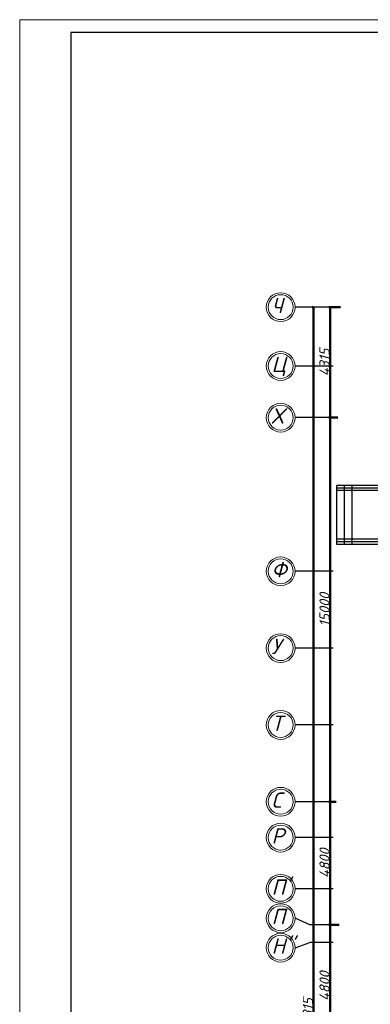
# Model space of a CAD drawing. Header units: millimetres. Extents: x 473009 to 2502882, y 456217 to 1153743.
# Tile 69 of 124: x 1672724 to 1686421, y 500366 to 538817. Entities that reach past the tile are written whole.
import ezdxf

# ---------------------------------------------------------------- set-up
doc = ezdxf.new("R2010")
doc.units = ezdxf.units.MM
doc.layers.add('os', color=3, linetype='Continuous')
doc.layers.add('ЭМ', color=240, linetype='Continuous', lineweight=20)
doc.styles.get("Standard").update_dxf_attribs({"font": 'isocpeui.ttf'})
doc.dimstyles.new('ISO-25', dxfattribs={"dimtxt": 400, "dimasz": 100, "dimexe": 50, "dimexo": 50, "dimgap": 20, "dimtad": 1, "dimdec": 0, "dimtxsty": 'Standard', "dimblk": 'ARCHTICK', "dimcen": 20, "dimclrd": 1, "dimclre": 1, "dimadec": 0, "dimazin": 0, "dimtfac": 1, "dimtdec": 0, "dimtmove": 0, "dimatfit": 3, "dimldrblk": 'ARCHTICK', "dimfxl": 1, "dimarcsym": 0})

# ---------------------------------------------------------------- blocks, each defined once
blk = doc.blocks.new('_ArchTick')
at = {"color": 0, "linetype": 'ByBlock', "const_width": 0.15}
blk.add_lwpolyline([(-0.5, -0.5), (0.5, 0.5)], dxfattribs=at)
blk = doc.blocks.new('*D12')
at = {"color": 1, "lineweight": -2, "transparency": 16777216}
for p, q in [((139094, 55670), (138697, 55670)), ((138747, 50870), (138747, 55670)), ((139025, 50870), (138697, 50870))]:
    blk.add_line(p, q, dxfattribs=at)
at = {"layer": 'Defpoints', "color": 0, "lineweight": 50, "transparency": 16777216}
for p in [(138747, 55670), (139144, 55670), (139075, 50870)]:
    blk.add_point(p, dxfattribs=at)
at = {"color": 1, "lineweight": -2, "transparency": 16777216, "xscale": 100, "yscale": 100, "zscale": 100}
for p, rotation in [((138747, 55670), 90), ((138747, 50870), 270)]:
    blk.add_blockref('_ArchTick', p, dxfattribs=dict(at, rotation=rotation))
at = {"color": 0, "transparency": 16777216, "insert": (138527, 53270), "char_height": 400, "attachment_point": 5, "rotation": 90}
blk.add_mtext('4800', dxfattribs=at)
blk = doc.blocks.new('*D13')
at = {"color": 1, "lineweight": -2, "transparency": 16777216}
for p, q in [((138982, 60470), (138697, 60470)), ((138747, 55670), (138747, 60470)), ((139094, 55670), (138697, 55670))]:
    blk.add_line(p, q, dxfattribs=at)
at = {"layer": 'Defpoints', "color": 0, "lineweight": 50, "transparency": 16777216}
for p in [(138747, 60470), (139032, 60470), (139144, 55670)]:
    blk.add_point(p, dxfattribs=at)
at = {"color": 1, "lineweight": -2, "transparency": 16777216, "xscale": 100, "yscale": 100, "zscale": 100}
for p, rotation in [((138747, 60470), 90), ((138747, 55670), 270)]:
    blk.add_blockref('_ArchTick', p, dxfattribs=dict(at, rotation=rotation))
at = {"color": 0, "transparency": 16777216, "insert": (138527, 58070), "char_height": 400, "attachment_point": 5, "rotation": 90}
blk.add_mtext('4800', dxfattribs=at)
blk = doc.blocks.new('*D53')
at = {"color": 1, "lineweight": -2, "transparency": 16777216}
for p, q in [((139048, 75470), (138697, 75470)), ((138747, 60470), (138747, 75470)), ((138982, 60470), (138697, 60470))]:
    blk.add_line(p, q, dxfattribs=at)
at = {"layer": 'Defpoints', "color": 0, "lineweight": 50, "transparency": 16777216}
for p in [(138747, 75470), (139098, 75470), (139032, 60470)]:
    blk.add_point(p, dxfattribs=at)
at = {"color": 1, "lineweight": -2, "transparency": 16777216, "xscale": 100, "yscale": 100, "zscale": 100}
for p, rotation in [((138747, 75470), 90), ((138747, 60470), 270)]:
    blk.add_blockref('_ArchTick', p, dxfattribs=dict(at, rotation=rotation))
at = {"color": 0, "transparency": 16777216, "insert": (138527, 67970), "char_height": 400, "attachment_point": 5, "rotation": 90}
blk.add_mtext('15000', dxfattribs=at)
blk = doc.blocks.new('*D54')
at = {"color": 1, "lineweight": -2, "transparency": 16777216}
for p, q in [((139152, 79785), (138697, 79785)), ((138747, 75470), (138747, 79785)), ((139048, 75470), (138697, 75470))]:
    blk.add_line(p, q, dxfattribs=at)
at = {"layer": 'Defpoints', "color": 0, "lineweight": 50, "transparency": 16777216}
for p in [(138747, 79785), (139202, 79785), (139098, 75470)]:
    blk.add_point(p, dxfattribs=at)
at = {"color": 1, "lineweight": -2, "transparency": 16777216, "xscale": 100, "yscale": 100, "zscale": 100}
for p, rotation in [((138747, 79785), 90), ((138747, 75470), 270)]:
    blk.add_blockref('_ArchTick', p, dxfattribs=dict(at, rotation=rotation))
at = {"color": 0, "transparency": 16777216, "insert": (138527, 77628), "char_height": 400, "attachment_point": 5, "rotation": 90}
blk.add_mtext('4315', dxfattribs=at)
blk = doc.blocks.new('*D47')
at = {"color": 1, "lineweight": -2, "transparency": 16777216}
for p, q in [((138068, 79785), (138048, 79785)), ((138098, 79785), (138098, 24470)), ((138219, 24470), (138048, 24470))]:
    blk.add_line(p, q, dxfattribs=at)
at = {"layer": 'Defpoints', "color": 0, "lineweight": 50, "transparency": 16777216}
for p in [(138118, 79785), (138098, 24470), (138269, 24470)]:
    blk.add_point(p, dxfattribs=at)
at = {"color": 1, "lineweight": -2, "transparency": 16777216, "xscale": 100, "yscale": 100, "zscale": 100}
for p, rotation in [((138098, 79785), 90), ((138098, 24470), 270)]:
    blk.add_blockref('_ArchTick', p, dxfattribs=dict(at, rotation=rotation))
at = {"color": 0, "transparency": 16777216, "insert": (137878, 52128), "char_height": 400, "attachment_point": 5, "rotation": 90}
blk.add_mtext('55315', dxfattribs=at)
blk = doc.blocks.new('1231234431252433')
at = {"layer": 'ЭМ', "color": 0, "lineweight": 20, "ltscale": 0.5}
blk.add_lwpolyline([(287242, 187022), (413342, 187022), (413342, 269622), (287242, 269622)], close=True, dxfattribs=at)
at = {"layer": 'ЭМ', "color": 0, "lineweight": 30, "ltscale": 0.5}
blk.add_lwpolyline([(289242, 187522), (412842, 187522), (412842, 269122), (289242, 269122)], close=True, dxfattribs=at)
blk = doc.blocks.new('312453246243562654123')
at = {"layer": 'os', "color": 0}
for p, q in [((138861, 79785.4), (137375.1, 79785.4)), ((138861, 77485.4), (137375.1, 77485.4)), ((138861, 75470.4), (137375.1, 75470.4)), ((138861, 69470.4), (137375.1, 69470.4)), ((138861, 66470.4), (137375.1, 66470.4)), ((138861, 63470.4), (137375.1, 63470.4)), ((138861, 60470.4), (137375.1, 60470.4)), ((138861, 59070.4), (137375.1, 59070.4)), ((138861, 57070.4), (137375.1, 57070.4)), ((138861, 55670.4), (137952.2, 55670.4)), ((138861, 54970.4), (137952.2, 54970.4))]:
    blk.add_line(p, q, dxfattribs=at)
for points in [[(137952.2, 55670.4), (137375.1, 55920.4)], [(137375.1, 54770.4), (137952.2, 54970.4)]]:
    blk.add_lwpolyline(points, dxfattribs=at)
at = {"layer": 'os', "color": 0, "lineweight": 0}
for centre, radius in [((136812.6, 79785.4), 562.5), ((136812.6, 79785.4), 487.5), ((136812.6, 77485.4), 562.5), ((136812.6, 77485.4), 487.5), ((136812.6, 75470.4), 562.5), ((136812.6, 75470.4), 487.5), ((136812.6, 69470.4), 562.5), ((136812.6, 69470.4), 487.5), ((136812.6, 66470.4), 562.5), ((136812.6, 66470.4), 487.5), ((136812.6, 63470.4), 562.5), ((136812.6, 63470.4), 487.5), ((136812.6, 60470.4), 562.5), ((136812.6, 60470.4), 487.5), ((136812.6, 59070.4), 562.5), ((136812.6, 59070.4), 487.5), ((136812.6, 57070.4), 562.5), ((136812.6, 57070.4), 487.5), ((136812.6, 55920.4), 562.5), ((136812.6, 55920.4), 487.5), ((136812.6, 54770.4), 562.5), ((136812.6, 54770.4), 487.5)]:
    blk.add_circle(centre, radius, dxfattribs=at)
at = {"ltscale": 50}
for s, p in [('Ч', (136454.5, 79551.8)), ('Ц', (136454.5, 77251.8)), ('Х', (136454.5, 75236.8)), ('Ф', (136454.5, 69236.8)), ('У', (136454.5, 66236.8)), ('Т', (136454.5, 63236.8)), ('С', (136454.5, 60236.8)), ('Р', (136454.5, 58836.8)), ("П'", (136454.5, 56836.8)), ('П', (136454.5, 55686.8)), ("Н''", (136454.5, 54536.8))]:
    blk.add_text(s, height=600, dxfattribs=at).set_placement(p)
dim = blk.add_linear_dim(base=(138098.1, 24470.4), p1=(138118, 79785.4), p2=(138269.5, 24470.4), angle=90, dimstyle='ISO-25')
dim.commit()
dim.dimension.update_dxf_attribs({"geometry": '*D47', "text_midpoint": (137878.1, 52127.9)})
for base, p1, p2, picture, middle in [((138747.3, 79785.4), (139097.6, 75470.4), (139202.4, 79785.4), '*D54', (138527.3, 77627.9)), ((138747.3, 75470.4), (139032.1, 60470.4), (139097.6, 75470.4), '*D53', (138527.3, 67970.4)), ((138747.3, 60470.4), (139144.3, 55670.4), (139032.1, 60470.4), '*D13', (138527.3, 58070.4)), ((138747.3, 55670.4), (139074.9, 50870.4), (139144.3, 55670.4), '*D12', (138527.3, 53270.4))]:
    dim = blk.add_linear_dim(base=base, p1=p1, p2=p2, angle=90, dimstyle='ISO-25', override={"dimtmove": 1})
    dim.commit()
    dim.dimension.update_dxf_attribs({"geometry": picture, "text_midpoint": middle})

msp = doc.modelspace()

# ---------------------------------------------------------------- linework, layer by layer
for p, q in [((1687017.9, 520625.8), (1685117.9, 520625.8)), ((1685117.9, 518325.8), (1685117.9, 520625.8)), ((1685417.9, 518325.8), (1685417.9, 520625.8)), ((1685717.9, 518325.8), (1685717.9, 520625.8)), ((1687017.9, 518325.8), (1685117.9, 518325.8))]:
    msp.add_line(p, q)
at = {"color": 1}
for p, q in [((1687017.9, 520525.8), (1685117.9, 520525.8)), ((1687017.9, 520425.8), (1685117.9, 520425.8)), ((1687017.9, 518525.8), (1685117.9, 518525.8)), ((1687017.9, 518425.8), (1685117.9, 518425.8))]:
    msp.add_line(p, q, dxfattribs=at)

# ---------------------------------------------------------------- block references
at = {"lineweight": 50}
msp.add_blockref('1231234431252433', (1385482.8, 269194.7), dxfattribs=at)
at = {"color": 1, "lineweight": 50}
msp.add_blockref('312453246243562654123', (1546107.1, 447805.4), dxfattribs=at)

doc.saveas('drawing.dxf')
